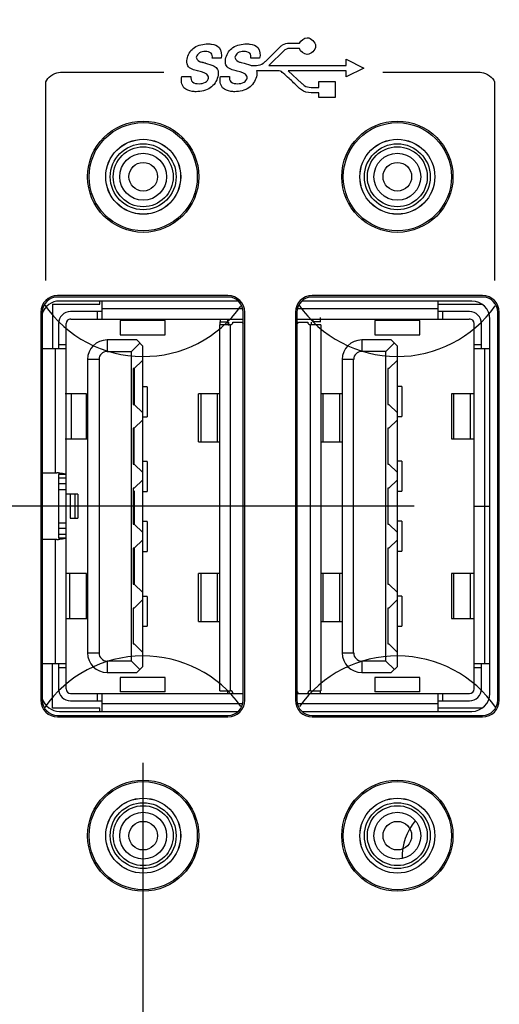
# Model space of a CAD drawing. Header units: inches. Extents: x 0 to 34, y 0 to 22.
# Tile 19 of 121: x 16.455 to 17.086, y 7.144 to 8.438. Entities that reach past the tile are written whole.
import ezdxf

# ---------------------------------------------------------------- set-up
doc = ezdxf.new("R2010")
doc.units = ezdxf.units.IN
doc.header["$LTSCALE"] = 1.87
doc.header["$MEASUREMENT"] = 0
doc.layers.get('0').update_dxf_attribs({"linetype": 'CONTINUOUS'})
doc.layers.add('DATUMCURVES', color=7, linetype='CONTINUOUS')
doc.layers.add('DIMENSIONS', color=7, linetype='CONTINUOUS')
doc.styles.get("Standard").update_dxf_attribs({"font": 'txt', "width": 0.8})
doc.dimstyles.new('DIMSTYLE_1', dxfattribs={"dimtxt": 0.125, "dimasz": 0.18, "dimexe": 0.125, "dimexo": 0.0625, "dimgap": 0.0625, "dimtad": 0, "dimtih": 1, "dimtoh": 1, "dimdec": 3, "dimzin": 4, "dimdsep": 46, "dimtxsty": 'STANDARD', "dimblk": '_FILLED', "dimblk1": '_FILLED', "dimblk2": '_FILLED', "dimcen": 0.09, "dimadec": 0, "dimazin": 0, "dimtp": 0.001, "dimtm": 0.001, "dimtfac": 1, "dimtdec": 3, "dimtofl": 0, "dimtmove": 0, "dimatfit": 3, "dimldrblk": '_FILLED', "dimfxl": 1, "dimtolj": 1, "dimtzin": 4, "dimarcsym": 0})

# ---------------------------------------------------------------- blocks, each defined once
blk = doc.blocks.new('_FILLED')
at = {"color": 0, "linetype": 'BYBLOCK'}
blk.add_solid([(0, 0), (-1, 0.1736), (-1, -0.1736)], dxfattribs=at)
blk = doc.blocks.new('*D16')
at = {"layer": 'DIMENSIONS', "color": 2, "linetype": 'CONTINUOUS'}
for p, q in [((16.9737, 9.1833), (14.8136, 9.1833)), ((14.9386, 9.1833), (14.9386, 8.6159)), ((14.9386, 7.7985), (14.9386, 8.1784)), ((16.9737, 7.7985), (14.8136, 7.7985))]:
    blk.add_line(p, q, dxfattribs=at)
at = {"layer": 'DIMENSIONS', "color": 2, "linetype": 'CONTINUOUS', "xscale": 0.18, "yscale": 0.18, "zscale": 0.18}
for p, rotation in [((14.9386, 9.1833), 90), ((14.9386, 7.7985), 270)]:
    blk.add_blockref('_FILLED', p, dxfattribs=dict(at, rotation=rotation))
at = {"layer": 'DIMENSIONS', "color": 2, "linetype": 'CONTINUOUS', "insert": (14.8386, 8.5534), "char_height": 0.125, "width": 0.7, "attachment_point": 2, "line_spacing_factor": 0.9}
blk.add_mtext('1.385\\P[35.18]', dxfattribs=at)
blk = doc.blocks.new('*D17')
at = {"layer": 'DIMENSIONS', "color": 2, "linetype": 'CONTINUOUS'}
for p, q in [((16.5395, 7.7985), (14.8136, 7.7985)), ((14.9386, 7.7985), (14.9386, 7.4313)), ((14.9386, 6.588), (14.9386, 6.9938)), ((16.6351, 6.588), (14.8136, 6.588))]:
    blk.add_line(p, q, dxfattribs=at)
at = {"layer": 'DIMENSIONS', "color": 2, "linetype": 'CONTINUOUS', "xscale": 0.18, "yscale": 0.18, "zscale": 0.18}
for p, rotation in [((14.9386, 7.7985), 90), ((14.9386, 6.588), 270)]:
    blk.add_blockref('_FILLED', p, dxfattribs=dict(at, rotation=rotation))
at = {"layer": 'DIMENSIONS', "color": 2, "linetype": 'CONTINUOUS', "insert": (14.8386, 7.3688), "char_height": 0.125, "width": 0.7, "attachment_point": 2, "line_spacing_factor": 0.9}
blk.add_mtext('1.210\\P[30.75]', dxfattribs=at)
blk = doc.blocks.new('*D26')
at = {"layer": 'DIMENSIONS', "color": 2, "linetype": 'CONTINUOUS'}
for p, q in [((16.617, 7.461), (16.617, 3.802)), ((16.166, 7.4523), (16.166, 3.802)), ((16.166, 3.927), (15.2765, 3.927)), ((16.617, 3.927), (16.977, 3.927))]:
    blk.add_line(p, q, dxfattribs=at)
at = {"layer": 'DIMENSIONS', "color": 2, "linetype": 'CONTINUOUS', "xscale": 0.18, "yscale": 0.18, "zscale": 0.18}
blk.add_blockref('_FILLED', (16.166, 3.927), dxfattribs=at)
at = {"layer": 'DIMENSIONS', "color": 2, "linetype": 'CONTINUOUS', "xscale": 0.18, "yscale": 0.18, "zscale": 0.18, "rotation": 180}
blk.add_blockref('_FILLED', (16.617, 3.927), dxfattribs=at)
at = {"layer": 'DIMENSIONS', "color": 2, "linetype": 'CONTINUOUS', "insert": (15.214, 3.9895), "char_height": 0.125, "width": 1.225, "attachment_point": 3, "line_spacing_factor": 0.9}
blk.add_mtext('.451{\\Ftxt.shx;\\W1.000000;\\H0.125000; }[11.45]', dxfattribs=at)

msp = doc.modelspace()

# ---------------------------------------------------------------- linework, layer by layer
at = {"color": 40, "linetype": 'CONTINUOUS'}
for p, q in [((16.7786, 8.3837), (16.7974, 8.4023)), ((16.8098, 8.4072), (16.8231, 8.4073)), ((16.8022, 8.3972), (16.7836, 8.3787)), ((16.8228, 8.4003), (16.8098, 8.4003)), ((16.6994, 8.3809), (16.7078, 8.3783)), ((16.7199, 8.3873), (16.7084, 8.3873)), ((16.7462, 8.3819), (16.7502, 8.3809)), ((16.7502, 8.3809), (16.7586, 8.3783)), ((16.7586, 8.3783), (16.7595, 8.378)), ((16.7706, 8.3873), (16.7591, 8.3873)), ((16.7595, 8.378), (16.7666, 8.378)), ((16.7836, 8.3787), (16.7828, 8.378)), ((16.7828, 8.378), (16.8842, 8.378)), ((16.8842, 8.378), (16.8842, 8.3861)), ((16.8842, 8.3861), (16.9075, 8.3745)), ((16.9075, 8.3745), (16.8842, 8.3628)), ((16.5134, 8.3693), (16.6445, 8.3693)), ((16.6684, 8.3634), (16.6802, 8.3634)), ((16.6902, 8.3704), (16.6891, 8.3707)), ((16.7191, 8.3634), (16.7309, 8.3634)), ((16.7409, 8.3704), (16.7398, 8.3707)), ((16.7937, 8.371), (16.7666, 8.371)), ((16.7965, 8.3709), (16.7937, 8.371)), ((16.8842, 8.371), (16.8083, 8.371)), ((16.8083, 8.371), (16.8262, 8.3544)), ((16.8842, 8.3628), (16.8842, 8.371)), ((16.9327, 8.3693), (17.0558, 8.3693)), ((16.4894, 8.095), (16.4894, 8.3537)), ((16.8382, 8.349), (16.8484, 8.349)), ((16.8484, 8.349), (16.8484, 8.357)), ((16.8484, 8.357), (16.8698, 8.357)), ((16.8698, 8.357), (16.8698, 8.3356)), ((17.0795, 8.3537), (17.0795, 8.095)), ((16.8484, 8.342), (16.8382, 8.342)), ((16.8484, 8.3356), (16.8484, 8.342)), ((16.8698, 8.3356), (16.8484, 8.3356))]:
    msp.add_line(p, q, dxfattribs=at)
at = {"color": 7, "linetype": 'CONTINUOUS'}
for p, q in [((16.4985, 8.0643), (16.4985, 8.0052)), ((16.4985, 8.0643), (16.5607, 8.0643)), ((16.729, 8.0755), (16.505, 8.0755)), ((16.729, 8.0735), (16.505, 8.0735)), ((16.7423, 8.0682), (16.5075, 8.0682)), ((16.5607, 8.0643), (16.5607, 8.0682)), ((16.5634, 8.0682), (16.5634, 8.0446)), ((17.0496, 8.0682), (16.8263, 8.0682)), ((17.0636, 8.0755), (16.8396, 8.0755)), ((17.0636, 8.0735), (16.8396, 8.0735)), ((17.0051, 8.0446), (17.0051, 8.0682)), ((17.0051, 8.0643), (17.0624, 8.0643)), ((16.483, 8.0535), (16.483, 7.5435)), ((16.485, 8.0535), (16.485, 7.5435)), ((16.5634, 8.0544), (16.5221, 8.0544)), ((16.5575, 8.0446), (16.5575, 8.0544)), ((16.5634, 8.0583), (16.748, 8.0583)), ((16.749, 7.5435), (16.749, 8.0535)), ((16.751, 7.5435), (16.751, 8.0535)), ((16.8176, 8.0535), (16.8176, 7.5435)), ((16.8196, 8.0535), (16.8196, 7.5435)), ((16.8206, 8.0583), (17.0051, 8.0583)), ((17.0465, 8.0544), (17.0051, 8.0544)), ((17.0111, 8.0544), (17.0111, 8.0446)), ((17.0836, 7.5435), (17.0836, 8.0535)), ((17.0856, 7.5435), (17.0856, 8.0535)), ((16.5063, 8.0387), (16.5063, 8.0052)), ((16.5162, 7.5583), (16.5162, 8.0387)), ((16.5221, 8.0446), (16.749, 8.0446)), ((16.5874, 8.0427), (16.5874, 8.0237)), ((16.6465, 8.0427), (16.5874, 8.0427)), ((16.6465, 8.0237), (16.6465, 8.0427)), ((16.7189, 8.0446), (16.7189, 8.0406)), ((16.7287, 8.0406), (16.7189, 8.0406)), ((16.7287, 8.0406), (16.7286, 8.037)), ((16.7287, 8.0406), (16.7287, 8.0446)), ((16.7303, 8.0359), (16.7303, 8.0406)), ((16.7354, 8.0406), (16.7476, 8.0406)), ((16.8196, 8.0446), (17.0465, 8.0446)), ((16.8217, 8.0406), (16.8338, 8.0406)), ((16.8389, 8.0367), (16.8389, 8.0406)), ((16.8405, 8.0446), (16.8405, 8.0406)), ((16.8504, 8.0406), (16.8504, 8.0465)), ((16.9221, 8.0427), (16.9221, 8.0237)), ((16.9811, 8.0427), (16.9221, 8.0427)), ((16.9811, 8.0237), (16.9811, 8.0427)), ((17.0524, 7.7987), (17.0524, 8.0387)), ((17.0622, 8.0052), (17.0622, 8.0387)), ((17.0733, 7.5524), (17.0733, 8.0446)), ((16.7181, 7.556), (16.7181, 8.037)), ((16.7319, 8.037), (16.7181, 8.037)), ((16.7319, 8.037), (16.7319, 7.556)), ((16.8374, 7.556), (16.8374, 8.037)), ((16.8511, 8.037), (16.8374, 8.037)), ((16.8511, 8.037), (16.8511, 7.556)), ((16.5701, 8.017), (16.5701, 8.002)), ((16.6091, 8.017), (16.5701, 8.017)), ((16.5874, 8.0237), (16.6465, 8.0237)), ((16.602, 8.002), (16.613, 8.013)), ((16.617, 8.0091), (16.6091, 8.017)), ((16.9048, 8.017), (16.9048, 8.002)), ((16.9437, 8.017), (16.9048, 8.017)), ((16.9221, 8.0237), (16.9811, 8.0237)), ((16.9366, 8.002), (16.9477, 8.0131)), ((16.9516, 8.0091), (16.9437, 8.017)), ((16.5162, 8.0052), (16.4839, 8.0052)), ((16.5024, 7.8424), (16.5024, 8.0052)), ((16.5063, 8.0111), (16.5162, 8.0111)), ((16.5701, 8.002), (16.602, 8.002)), ((16.602, 7.595), (16.602, 8.002)), ((16.617, 7.5879), (16.617, 8.0091)), ((16.9366, 8.002), (16.9048, 8.002)), ((16.9366, 7.595), (16.9366, 8.002)), ((16.9516, 7.5879), (16.9516, 8.0091)), ((17.0524, 8.0111), (17.0622, 8.0111)), ((17.0733, 8.0052), (17.0524, 8.0052)), ((17.0662, 8.0052), (17.0662, 7.7987)), ((16.5445, 7.9914), (16.5445, 7.6056)), ((16.5595, 7.9914), (16.5445, 7.9914)), ((16.5595, 7.9914), (16.5595, 7.6056)), ((16.6048, 7.9785), (16.617, 7.9906)), ((16.8792, 7.9914), (16.8792, 7.6056)), ((16.8941, 7.9914), (16.8792, 7.9914)), ((16.8941, 7.6056), (16.8941, 7.9914)), ((16.9516, 7.9906), (16.9406, 7.9796)), ((16.6044, 7.9796), (16.6044, 7.9324)), ((16.6059, 7.9796), (16.6044, 7.9796)), ((16.6059, 7.9796), (16.6059, 7.9324)), ((16.939, 7.9796), (16.939, 7.9324)), ((16.9406, 7.9796), (16.939, 7.9796)), ((16.6228, 7.9556), (16.6161, 7.9556)), ((16.6228, 7.9556), (16.6228, 7.9162)), ((16.9575, 7.956), (16.9508, 7.956)), ((16.9575, 7.956), (16.9575, 7.9166)), ((16.5429, 7.9461), (16.5149, 7.9461)), ((16.5233, 7.8871), (16.5233, 7.9461)), ((16.5429, 7.8871), (16.5429, 7.9461)), ((16.6904, 7.8831), (16.6904, 7.9461)), ((16.7181, 7.9461), (16.6904, 7.9461)), ((16.6932, 7.9461), (16.6932, 7.8831)), ((16.715, 7.9461), (16.715, 7.8831)), ((16.8788, 7.9461), (16.8511, 7.9461)), ((16.8542, 7.8831), (16.8542, 7.9461)), ((16.876, 7.8831), (16.876, 7.9461)), ((17.0228, 7.9461), (17.0228, 7.8871)), ((17.0524, 7.9461), (17.0228, 7.9461)), ((17.0256, 7.9461), (17.0256, 7.8871)), ((17.0475, 7.9461), (17.0475, 7.8871)), ((16.6044, 7.9324), (16.6059, 7.9324)), ((16.6059, 7.9324), (16.617, 7.9213)), ((16.939, 7.9324), (16.9406, 7.9324)), ((16.9406, 7.9324), (16.9516, 7.9213)), ((16.617, 7.9119), (16.6059, 7.9009)), ((16.6161, 7.9162), (16.6228, 7.9162)), ((16.9516, 7.9119), (16.9406, 7.9009)), ((16.9508, 7.9166), (16.9575, 7.9166)), ((16.6044, 7.9009), (16.6044, 7.8536)), ((16.6059, 7.9009), (16.6044, 7.9009)), ((16.6059, 7.8536), (16.6059, 7.9009)), ((16.939, 7.9009), (16.939, 7.8536)), ((16.9406, 7.9009), (16.939, 7.9009)), ((16.5149, 7.8871), (16.5445, 7.8871)), ((16.6904, 7.8831), (16.7181, 7.8831)), ((16.8511, 7.8831), (16.8788, 7.8831)), ((17.0228, 7.8871), (17.0524, 7.8871)), ((16.6228, 7.8572), (16.6161, 7.8572)), ((16.6228, 7.8572), (16.6228, 7.8178)), ((16.9575, 7.8576), (16.9508, 7.8576)), ((16.9575, 7.8576), (16.9575, 7.8182)), ((16.6044, 7.8536), (16.6059, 7.8536)), ((16.6059, 7.8536), (16.617, 7.8426)), ((16.939, 7.8536), (16.9406, 7.8536)), ((16.9406, 7.8536), (16.9516, 7.8426)), ((16.4839, 7.8424), (16.5024, 7.8424)), ((16.5024, 7.8424), (16.5041, 7.8424)), ((16.5063, 7.84), (16.5063, 7.757)), ((16.5162, 7.84), (16.5063, 7.84)), ((16.5063, 7.8358), (16.5162, 7.8358)), ((16.617, 7.8331), (16.6059, 7.8221)), ((16.9516, 7.8331), (16.9406, 7.8221)), ((16.5162, 7.828), (16.5063, 7.828)), ((16.5162, 7.8202), (16.5063, 7.8202)), ((16.6044, 7.8221), (16.6044, 7.7749)), ((16.6059, 7.8221), (16.6044, 7.8221)), ((16.6059, 7.8186), (16.6059, 7.7749)), ((16.939, 7.8221), (16.939, 7.7749)), ((16.9406, 7.8221), (16.939, 7.8221)), ((16.9508, 7.8182), (16.9575, 7.8182)), ((16.5315, 7.8143), (16.5162, 7.8143)), ((16.5214, 7.8143), (16.5214, 7.7828)), ((16.5281, 7.7828), (16.5281, 7.8143)), ((16.5315, 7.8143), (16.5315, 7.7828)), ((16.6161, 7.8178), (16.6228, 7.8178)), ((17.0524, 7.7987), (17.0733, 7.7987)), ((17.0524, 7.5583), (17.0524, 7.7983)), ((17.0733, 7.7983), (17.0524, 7.7983)), ((17.0662, 7.7983), (17.0662, 7.5918)), ((16.5214, 7.7828), (16.5315, 7.7828)), ((16.5063, 7.7768), (16.5162, 7.7768)), ((16.5162, 7.769), (16.5063, 7.769)), ((16.6044, 7.7749), (16.6059, 7.7749)), ((16.6059, 7.7749), (16.617, 7.7639)), ((16.6228, 7.7784), (16.6161, 7.7784)), ((16.6228, 7.7784), (16.6228, 7.7391)), ((16.939, 7.7749), (16.9406, 7.7749)), ((16.9406, 7.7749), (16.9516, 7.7639)), ((16.9575, 7.7788), (16.9508, 7.7788)), ((16.9575, 7.7788), (16.9575, 7.7394)), ((16.5024, 7.7546), (16.4839, 7.7546)), ((16.5024, 7.5918), (16.5024, 7.7546)), ((16.5041, 7.7546), (16.5024, 7.7546)), ((16.5162, 7.7612), (16.5063, 7.7612)), ((16.5063, 7.757), (16.5162, 7.757)), ((16.617, 7.7544), (16.6059, 7.7434)), ((16.9516, 7.7544), (16.9406, 7.7434)), ((16.6044, 7.7434), (16.6044, 7.6961)), ((16.6059, 7.7434), (16.6044, 7.7434)), ((16.6059, 7.7434), (16.6059, 7.6961)), ((16.939, 7.7434), (16.939, 7.6961)), ((16.9406, 7.7434), (16.939, 7.7434)), ((16.6161, 7.7391), (16.6228, 7.7391)), ((16.9508, 7.7394), (16.9575, 7.7394)), ((16.5429, 7.7099), (16.5162, 7.7099)), ((16.5211, 7.6509), (16.5211, 7.7099)), ((16.5429, 7.6509), (16.5429, 7.7099)), ((16.6904, 7.6469), (16.6904, 7.7099)), ((16.7181, 7.7099), (16.6904, 7.7099)), ((16.6932, 7.7099), (16.6932, 7.6469)), ((16.715, 7.7099), (16.715, 7.6469)), ((16.8788, 7.7099), (16.8511, 7.7099)), ((16.8542, 7.6469), (16.8542, 7.7099)), ((16.876, 7.6469), (16.876, 7.7099)), ((17.0228, 7.7099), (17.0228, 7.6509)), ((17.0524, 7.7099), (17.0228, 7.7099)), ((17.0256, 7.7099), (17.0256, 7.6509)), ((17.0475, 7.7099), (17.0475, 7.6509)), ((16.6044, 7.6961), (16.6059, 7.6961)), ((16.6059, 7.6961), (16.617, 7.6851)), ((16.939, 7.6961), (16.9406, 7.6961)), ((16.9406, 7.6961), (16.9516, 7.6851)), ((16.617, 7.6757), (16.6059, 7.6646)), ((16.6228, 7.68), (16.6161, 7.68)), ((16.6228, 7.68), (16.6228, 7.6406)), ((16.9516, 7.6757), (16.9406, 7.6646)), ((16.9575, 7.6804), (16.9508, 7.6804)), ((16.9575, 7.6804), (16.9575, 7.641)), ((16.6044, 7.6646), (16.6044, 7.6174)), ((16.6059, 7.6646), (16.6044, 7.6646)), ((16.939, 7.6646), (16.939, 7.6174)), ((16.9406, 7.6646), (16.939, 7.6646)), ((16.5162, 7.6509), (16.5445, 7.6509)), ((17.0228, 7.6509), (17.0524, 7.6509)), ((16.6161, 7.6406), (16.6228, 7.6406)), ((16.6904, 7.6469), (16.7181, 7.6469)), ((16.8511, 7.6469), (16.8788, 7.6469)), ((16.9508, 7.641), (16.9575, 7.641)), ((16.6044, 7.6174), (16.6059, 7.6174)), ((16.6059, 7.6174), (16.617, 7.6064)), ((16.939, 7.6174), (16.9406, 7.6174)), ((16.9406, 7.6174), (16.9516, 7.6064)), ((16.5445, 7.6056), (16.5595, 7.6056)), ((16.8792, 7.6056), (16.8941, 7.6056)), ((16.4839, 7.5918), (16.5162, 7.5918)), ((16.4985, 7.5328), (16.4985, 7.5918)), ((16.5063, 7.5918), (16.5063, 7.5583)), ((16.5162, 7.5859), (16.5063, 7.5859)), ((16.5701, 7.595), (16.5701, 7.58)), ((16.602, 7.595), (16.5701, 7.595)), ((16.613, 7.5839), (16.602, 7.595)), ((16.617, 7.5879), (16.6091, 7.58)), ((16.9048, 7.595), (16.9048, 7.58)), ((16.9366, 7.595), (16.9048, 7.595)), ((16.9477, 7.5839), (16.9366, 7.595)), ((16.9516, 7.5879), (16.9437, 7.58)), ((17.0524, 7.5918), (17.0733, 7.5918)), ((17.0622, 7.5859), (17.0524, 7.5859)), ((17.0622, 7.5583), (17.0622, 7.5918)), ((16.5701, 7.58), (16.6091, 7.58)), ((16.5874, 7.5733), (16.5874, 7.5543)), ((16.6465, 7.5733), (16.5874, 7.5733)), ((16.6465, 7.5543), (16.6465, 7.5733)), ((16.9048, 7.58), (16.9437, 7.58)), ((16.9221, 7.5733), (16.9221, 7.5543)), ((16.9811, 7.5733), (16.9221, 7.5733)), ((16.9811, 7.5543), (16.9811, 7.5733)), ((16.5221, 7.5524), (16.749, 7.5524)), ((16.5575, 7.5426), (16.5575, 7.5524)), ((16.5634, 7.5524), (16.5634, 7.5288)), ((16.6465, 7.5543), (16.5874, 7.5543)), ((16.7181, 7.556), (16.7319, 7.556)), ((16.7287, 7.5524), (16.7286, 7.556)), ((16.8196, 7.5524), (17.0465, 7.5524)), ((16.8374, 7.556), (16.8511, 7.556)), ((16.8504, 7.5524), (16.8505, 7.556)), ((16.9811, 7.5543), (16.9221, 7.5543)), ((17.0051, 7.5288), (17.0051, 7.5524)), ((17.0111, 7.5524), (17.0111, 7.5426)), ((16.5221, 7.5426), (16.5634, 7.5426)), ((16.748, 7.5387), (16.5634, 7.5387)), ((17.0051, 7.5387), (16.8206, 7.5387)), ((17.0051, 7.5426), (17.0465, 7.5426)), ((16.5607, 7.5328), (16.4985, 7.5328)), ((16.505, 7.5235), (16.729, 7.5235)), ((16.505, 7.5215), (16.729, 7.5215)), ((16.5075, 7.5288), (16.7423, 7.5288)), ((16.5607, 7.5288), (16.5607, 7.5328)), ((16.8263, 7.5288), (17.0496, 7.5288)), ((16.8396, 7.5235), (17.0636, 7.5235)), ((16.8396, 7.5215), (17.0636, 7.5215)), ((17.0624, 7.5328), (17.0051, 7.5328))]:
    msp.add_line(p, q, dxfattribs=at)
for centre, radius in [((16.6176, 8.2316), 0.0731), ((16.6176, 8.2316), 0.0711), ((16.9516, 8.2316), 0.0731), ((16.9516, 8.2316), 0.0711), ((16.6176, 8.2316), 0.0493), ((16.6176, 8.2316), 0.0492), ((16.6176, 8.2316), 0.0433), ((16.6176, 8.2316), 0.0394), ((16.9516, 8.2316), 0.0493), ((16.9516, 8.2316), 0.0492), ((16.9516, 8.2316), 0.0433), ((16.9516, 8.2316), 0.0394), ((16.6176, 8.2316), 0.0308), ((16.9516, 8.2316), 0.0308), ((16.6176, 7.3654), 0.0731), ((16.6176, 7.3654), 0.0711), ((16.9516, 7.3654), 0.0731), ((16.9516, 7.3654), 0.0711), ((16.6176, 7.3654), 0.0493), ((16.6176, 7.3654), 0.0492), ((16.6176, 7.3654), 0.0433), ((16.6176, 7.3654), 0.0394), ((16.9516, 7.3654), 0.0493), ((16.9516, 7.3654), 0.0492), ((16.9516, 7.3654), 0.0433), ((16.9516, 7.3654), 0.0394), ((16.6176, 7.3654), 0.0308), ((16.9516, 7.3654), 0.0308)]:
    msp.add_circle(centre, radius, dxfattribs=at)
at = {"color": 40, "linetype": 'CONTINUOUS'}
msp.add_arc((16.4812, 7.556), 0.8532, 75.1817, 75.4547, dxfattribs=at)
at = {"color": 7, "linetype": 'CONTINUOUS'}
for centre, radius, start, end in [((16.505, 8.0535), 0.022, 90, 180), ((16.5075, 8.0446), 0.0236, 90, 163.3545), ((16.505, 8.0535), 0.02, 90, 180), ((16.729, 8.0535), 0.022, 0, 90), ((16.729, 8.0535), 0.02, 0, 90), ((16.8396, 8.0535), 0.022, 90, 180), ((16.8396, 8.0535), 0.02, 90, 180), ((17.0496, 8.0446), 0.0236, 0, 90), ((17.0636, 8.0535), 0.022, 0, 90), ((17.0636, 8.0535), 0.02, 0, 90), ((16.5221, 8.0387), 0.0157, 90, 180), ((17.0465, 8.0387), 0.0157, 0, 90), ((16.5221, 8.0387), 0.00591, 90.0015, 180), ((16.7319, 8.0406), 0.00358, 269.9979, 360), ((16.7531, 8.0426), 0.00591, 199.4712, 224.8339), ((16.8161, 8.0426), 0.00591, 307.127, 340.5288), ((16.8374, 8.0406), 0.00358, 180, 270.0168), ((16.8464, 6.8524), 1.1883, 89.809, 90.2835), ((17.0465, 8.0387), 0.00591, 0, 89.9985), ((16.5701, 7.9914), 0.0256, 90, 180), ((16.9048, 7.9914), 0.0256, 90, 180), ((16.5701, 7.9914), 0.0106, 90, 180), ((16.9048, 7.9914), 0.0106, 90, 180), ((16.5022, 7.7655), 0.0769, 86.9161, 88.6046), ((16.5022, 7.8317), 0.0771, 271.4082, 273.0924), ((16.5701, 7.6056), 0.0256, 180, 270), ((16.5701, 7.6056), 0.0106, 180, 270), ((16.9048, 7.6056), 0.0256, 180, 270), ((16.9048, 7.6056), 0.0106, 180, 270), ((16.5221, 7.5583), 0.0157, 180, 270.0026), ((16.5221, 7.5583), 0.00591, 180, 269.9985), ((16.7319, 7.5524), 0.00358, 0.0007, 90.0021), ((16.8161, 7.5505), 0.00591, 19.4716, 52.8729), ((16.8374, 7.5524), 0.00358, 89.9832, 179.9994), ((17.0465, 7.5583), 0.0157, 269.9974, 360), ((17.0465, 7.5583), 0.00591, 270.0015, 360), ((17.0496, 7.5524), 0.0236, 270, 360), ((16.505, 7.5435), 0.022, 180, 270), ((16.5075, 7.5524), 0.0236, 196.6437, 270), ((16.505, 7.5435), 0.02, 180, 270), ((16.729, 7.5435), 0.022, 270, 360), ((16.729, 7.5435), 0.02, 270, 360), ((16.8396, 7.5435), 0.022, 180, 270), ((16.8396, 7.5435), 0.02, 180, 270), ((17.0636, 7.5435), 0.022, 270, 360), ((17.0636, 7.5435), 0.02, 270, 360)]:
    msp.add_arc(centre, radius, start, end, dxfattribs=at)
for centre, major_axis, ratio, start_param, end_param in [((16.7188, 8.043), (0, 0.00591), 0.017455, -3.141593, -1.975139), ((17.033, 7.337), (0.0752, 0), 0.999973, 2.451145, 3.1613)]:
    msp.add_ellipse(centre, major_axis=major_axis, ratio=ratio, start_param=start_param, end_param=end_param, dxfattribs=at)
at = {"color": 40, "linetype": 'CONTINUOUS'}
for points in [[(16.8231, 8.4073), (16.8246, 8.4111), (16.8292, 8.4143), (16.8333, 8.4143)], [(16.8333, 8.4143), (16.8384, 8.4143), (16.8441, 8.4085), (16.8441, 8.4034)], [(16.6757, 8.3883), (16.677, 8.3935), (16.6804, 8.3986), (16.6849, 8.4016)], [(16.6849, 8.4016), (16.69, 8.405), (16.6966, 8.4062), (16.7028, 8.4062)], [(16.7174, 8.4013), (16.7206, 8.3978), (16.7209, 8.3919), (16.7199, 8.3873)], [(16.7264, 8.3883), (16.7277, 8.3935), (16.7311, 8.3986), (16.7356, 8.4016)], [(16.7356, 8.4016), (16.7407, 8.405), (16.7473, 8.4062), (16.7535, 8.4062)], [(16.7682, 8.4013), (16.7713, 8.3978), (16.7717, 8.3919), (16.7706, 8.3873)], [(16.8441, 8.4034), (16.8441, 8.3982), (16.8384, 8.3925), (16.8333, 8.3925)], [(16.6752, 8.3802), (16.6746, 8.3828), (16.675, 8.3857), (16.6757, 8.3883)], [(16.6914, 8.3943), (16.6895, 8.3932), (16.688, 8.3911), (16.6874, 8.389)], [(16.6991, 8.3962), (16.6965, 8.3962), (16.6936, 8.3957), (16.6914, 8.3943)], [(16.7069, 8.3939), (16.7049, 8.3958), (16.7018, 8.3962), (16.6991, 8.3962)], [(16.7084, 8.3873), (16.7088, 8.3896), (16.7085, 8.3924), (16.7069, 8.3939)], [(16.7259, 8.3802), (16.7254, 8.3828), (16.7257, 8.3857), (16.7264, 8.3883)], [(16.7421, 8.3943), (16.7402, 8.3932), (16.7387, 8.3911), (16.7382, 8.389)], [(16.7498, 8.3962), (16.7472, 8.3962), (16.7443, 8.3957), (16.7421, 8.3943)], [(16.7576, 8.3939), (16.7557, 8.3958), (16.7525, 8.3962), (16.7498, 8.3962)], [(16.7591, 8.3873), (16.7595, 8.3896), (16.7592, 8.3924), (16.7576, 8.3939)], [(16.8098, 8.4003), (16.8071, 8.4003), (16.8042, 8.3991), (16.8022, 8.3972)], [(16.8333, 8.3925), (16.8289, 8.3925), (16.8241, 8.3961), (16.8228, 8.4003)], [(16.6785, 8.3748), (16.6768, 8.3761), (16.6757, 8.3781), (16.6752, 8.3802)], [(16.7078, 8.3783), (16.7093, 8.3778), (16.7107, 8.3771), (16.712, 8.3762)], [(16.712, 8.3762), (16.7138, 8.375), (16.7153, 8.3731), (16.7159, 8.3709)], [(16.7292, 8.3748), (16.7276, 8.3761), (16.7264, 8.3781), (16.7259, 8.3802)], [(16.6712, 8.3487), (16.6678, 8.3523), (16.6673, 8.3585), (16.6684, 8.3634)], [(16.6802, 8.3634), (16.6799, 8.361), (16.6804, 8.3579), (16.6822, 8.3562)], [(16.7156, 8.363), (16.7142, 8.3573), (16.7106, 8.3518), (16.7058, 8.3485)], [(16.7159, 8.3709), (16.7166, 8.3684), (16.7163, 8.3655), (16.7156, 8.363)], [(16.722, 8.3487), (16.7185, 8.3523), (16.718, 8.3585), (16.7191, 8.3634)], [(16.7309, 8.3634), (16.7306, 8.361), (16.7311, 8.3579), (16.7329, 8.3562)], [(16.7663, 8.363), (16.7649, 8.3573), (16.7613, 8.3518), (16.7565, 8.3485)], [(16.7666, 8.371), (16.7673, 8.3684), (16.767, 8.3655), (16.7663, 8.363)], [(16.6822, 8.3562), (16.6845, 8.3542), (16.688, 8.3539), (16.691, 8.3539)], [(16.691, 8.3539), (16.6938, 8.3539), (16.6969, 8.3543), (16.6993, 8.3558)], [(16.6993, 8.3558), (16.7013, 8.357), (16.7029, 8.3591), (16.7035, 8.3614)], [(16.7329, 8.3562), (16.7352, 8.3542), (16.7387, 8.3539), (16.7417, 8.3539)], [(16.7417, 8.3539), (16.7446, 8.3539), (16.7476, 8.3543), (16.7501, 8.3558)], [(16.7501, 8.3558), (16.7521, 8.3569), (16.7536, 8.3591), (16.7542, 8.3614)], [(16.7058, 8.3485), (16.7005, 8.3449), (16.6936, 8.3434), (16.6871, 8.3434)], [(16.7565, 8.3485), (16.7512, 8.3449), (16.7443, 8.3434), (16.7379, 8.3434)]]:
    msp.add_open_spline(points, degree=3, dxfattribs=at)
for points, knots in [([(16.7028, 8.4062), (16.7043, 8.4062), (16.7095, 8.4059), (16.715, 8.404), (16.7174, 8.4013)], [0, 0, 0, 0, 0.302894, 1, 1, 1, 1]), ([(16.7535, 8.4062), (16.7551, 8.4062), (16.7603, 8.406), (16.7657, 8.404), (16.7682, 8.4013)], [0, 0, 0, 0, 0.302697, 1, 1, 1, 1]), ([(16.7974, 8.4023), (16.7984, 8.4032), (16.8017, 8.4065), (16.8067, 8.4072), (16.8098, 8.4072)], [0, 0, 0, 0, 0.300403, 1, 1, 1, 1]), ([(16.6874, 8.389), (16.6868, 8.3867), (16.6907, 8.383), (16.6942, 8.3823), (16.6955, 8.3819)], [0, 0, 0, 0, 0.626094, 1, 1, 1, 1]), ([(16.7382, 8.389), (16.7376, 8.3867), (16.7414, 8.383), (16.7449, 8.3822), (16.7462, 8.3819)], [0, 0, 0, 0, 0.626174, 1, 1, 1, 1]), ([(16.6891, 8.3707), (16.6879, 8.371), (16.6842, 8.3719), (16.6805, 8.3732), (16.6785, 8.3748)], [0, 0, 0, 0, 0.321411, 1, 1, 1, 1]), ([(16.7398, 8.3707), (16.7386, 8.371), (16.735, 8.3719), (16.7312, 8.3732), (16.7292, 8.3748)], [0, 0, 0, 0, 0.322375, 1, 1, 1, 1]), ([(16.7666, 8.378), (16.7696, 8.378), (16.7744, 8.3794), (16.7776, 8.3826), (16.7786, 8.3837)], [0, 0, 0, 0, 0.676798, 1, 1, 1, 1]), ([(16.4894, 8.3537), (16.4894, 8.3606), (16.5007, 8.3685), (16.5103, 8.3693), (16.5134, 8.3693)], [0, 0, 0, 0, 0.685983, 1, 1, 1, 1]), ([(16.7035, 8.3614), (16.7037, 8.3622), (16.7025, 8.3682), (16.6951, 8.3692), (16.6906, 8.3703)], [0, 0, 0, 0, 0.155378, 1, 1, 1, 1]), ([(16.7542, 8.3614), (16.7544, 8.3622), (16.7533, 8.3682), (16.7459, 8.3692), (16.7413, 8.3703)], [0, 0, 0, 0, 0.155419, 1, 1, 1, 1]), ([(16.8212, 8.3494), (16.8173, 8.3533), (16.8109, 8.3598), (16.8027, 8.3665), (16.7985, 8.3707), (16.7965, 8.3709)], [0, 0, 0, 0, 0.505473, 0.818988, 1, 1, 1, 1]), ([(17.0558, 8.3693), (17.0589, 8.3693), (17.0684, 8.3685), (17.0795, 8.3606), (17.0795, 8.3537)], [0, 0, 0, 0, 0.312693, 1, 1, 1, 1]), ([(16.6871, 8.3434), (16.6854, 8.3434), (16.6798, 8.3437), (16.674, 8.3458), (16.6712, 8.3487)], [0, 0, 0, 0, 0.301456, 1, 1, 1, 1]), ([(16.7379, 8.3434), (16.7362, 8.3434), (16.7306, 8.3437), (16.7247, 8.3458), (16.722, 8.3487)], [0, 0, 0, 0, 0.302015, 1, 1, 1, 1]), ([(16.8382, 8.342), (16.8338, 8.342), (16.8271, 8.3437), (16.8225, 8.3481), (16.8212, 8.3494)], [0, 0, 0, 0, 0.701233, 1, 1, 1, 1]), ([(16.8262, 8.3544), (16.8272, 8.3534), (16.8303, 8.3501), (16.8351, 8.349), (16.8382, 8.349)], [0, 0, 0, 0, 0.316024, 1, 1, 1, 1])]:
    msp.add_open_spline(points, degree=3, knots=knots, dxfattribs=at)
at = {"color": 7, "linetype": 'CONTINUOUS'}
for points, knots in [([(16.5063, 7.8423), (16.5087, 7.8422), (16.5119, 7.8418), (16.5151, 7.8411), (16.5162, 7.8403), (16.5162, 7.84)], [0, 0, 0, 0, 0.694437, 0.900163, 1, 1, 1, 1]), ([(16.5162, 7.757), (16.5162, 7.7567), (16.5151, 7.756), (16.5119, 7.7552), (16.5087, 7.7548), (16.5063, 7.7547)], [0, 0, 0, 0, 0.099831, 0.305556, 1, 1, 1, 1])]:
    msp.add_open_spline(points, degree=3, knots=knots, dxfattribs=at)
at = {"layer": 'DATUMCURVES', "color": 4, "linetype": 'CONTINUOUS'}
for centre in [(16.6176, 8.2316), (16.9516, 8.2316), (16.6176, 7.3654), (16.9516, 7.3654)]:
    msp.add_circle(centre, 0.0188, dxfattribs=at)
for centre, start, end in [((16.6176, 8.1528), 214.6007, 324.6231), ((16.9516, 8.1528), 214.6485, 324.7572), ((16.6176, 7.4442), 35.3769, 145.3993), ((16.9516, 7.4442), 34.6452, 144.7539)]:
    msp.add_arc(centre, 0.1575, start, end, dxfattribs=at)

# ---------------------------------------------------------------- dimensions: what is measured, and where the dimension line sits
at = {"layer": 'DIMENSIONS', "color": 2, "linetype": 'CONTINUOUS'}
for base, p1, p2, picture, middle in [((14.9386, 7.7985), (17.0362, 9.1833), (17.0362, 7.7985), '*D16', (14.9386, 8.3972)), ((14.93859, 6.58805), (16.602, 7.79849), (16.69759, 6.58805), '*D17', (14.93859, 7.21254))]:
    dim = msp.add_linear_dim(base=base, p1=p1, p2=p2, angle=270, dimstyle='DIMSTYLE_1', dxfattribs=at)
    dim.commit()
    dim.dimension.update_dxf_attribs({"geometry": picture, "text_midpoint": middle, "dimtype": 160})
dim = msp.add_linear_dim(base=(16.617, 3.927), p1=(16.166, 7.5148), p2=(16.617, 7.5235), dimstyle='DIMSTYLE_1', dxfattribs=at)
dim.commit()
dim.dimension.update_dxf_attribs({"geometry": '*D26', "text_midpoint": (14.6015, 3.927), "dimtype": 160})

doc.saveas('drawing.dxf')
